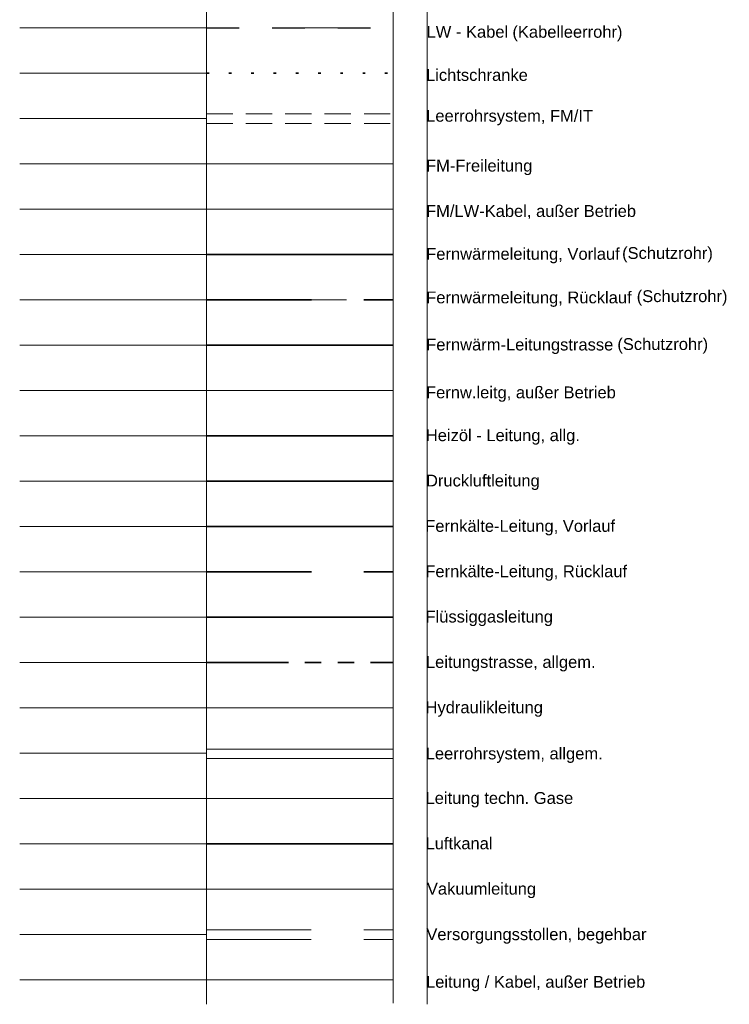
# Model space of a CAD drawing. Header units: metres. Extents: x 4523588 to 4523850, y 5693451 to 5693851.
# Tile 1 of 25: x 4523606 to 4523633, y 5693464 to 5693502. Entities that reach past the tile are written whole.
import ezdxf

# ---------------------------------------------------------------- set-up
doc = ezdxf.new("R2010")
doc.units = ezdxf.units.M
doc.header["$LTSCALE"] = 0.5
for name, pattern in [('GEPUNKTET_15', [1.5, 0, -1.5]), ('STRICH_20_10', [3, 2, -1]), ('STRICH_25_25', [5, 2.5, -2.5]), ('STRICH_5_1_1_1_1', [12.5, 6.25, -1.25, 1.25, -1.25, 1.25, -1.25]), ('STRICH_8_4', [12, 8, -4])]:
    doc.linetypes.add(name, pattern=pattern)
for name, color, linetype, lineweight in [('100_HILFE_LEG', 24, 'CONTINUOUS', 18), ('854_FREILEIT_2', 2, 'STRICH_QUADRAT_1', 18), ('854_KABEL_AUSSER_BETR_2', 2, 'STRICH_KREUZ', 18), ('854_KABELLEERROHR_2', 7, 'PARALLEL_2', 18), ('854_LEERROHR_FM_BL_2', 7, 'STRICH_20_10', 18), ('854_LICHTSCHRANKE_2', 2, 'GEPUNKTET_15', 35), ('854_LW_KABEL_2', 2, 'STRICH_25_25', 25), ('855_FERNW_LTG_AUSSER_BETR_2', 30, 'STRICH_KREUZ', 18), ('855_FERNW_LTG_RUECKL_2', 30, 'STRICH_8_4', 35), ('855_FERNW_LTG_TRASSE_2', 30, 'CONTINUOUS', 35), ('855_FERNW_LTG_VORL_2', 30, 'CONTINUOUS', 35), ('855_SCHUTZ_ROHR_2', 30, 'PARALLEL_2', 18), ('856_POL_LEITUNG_2', 206, 'CONTINUOUS', 35), ('859_DRUCK_LLTG_2', 232, 'CONTINUOUS', 35), ('859_FK_LTG_RUECKL_2', 122, 'STRICH_8_4', 35), ('859_FK_LTG_VORLAUF_2', 122, 'CONTINUOUS', 35), ('859_FLUESS_GAS_LTG_2', 52, 'CONTINUOUS', 35), ('859_HYDR_LTG_2', 7, 'STRICH_KREIS_2', 18), ('859_LEERROHRSYS_ALLG_BL_2', 7, 'CONTINUOUS', 18), ('859_LEIT_AUSSER_BETR_2', 7, 'STRICH_KREUZ', 18), ('859_LEITUNGSTR_2', 7, 'STRICH_5_1_1_1_1', 35), ('859_LTG_TECHN_GASE_2', 40, 'STRICH_QUADRAT_1', 18), ('859_LUFTKANAL_2', 7, 'CONTINUOUS', 35), ('859_VAKUUM_LTG_2', 191, 'STRICH_KREIS_2', 18), ('859_VERS_STOLLEN_BL_2', 94, 'STRICH_8_4', 18)]:
    doc.layers.add(name, color=color, linetype=linetype, lineweight=lineweight)
doc.styles.add('ARIAL', font='arial.ttf')
doc.linetypes.add('PARALLEL_2', pattern='A,1e-08,["=",Standard,S=3,R=0,X=0,Y=-1.5],-2', length=2)
doc.linetypes.add('STRICH_KREIS_2', pattern='A,1.25,-0.5,[133,ltypeshp.shx,S=0.5,R=0,X=-0.5,Y=0],-0.5,5', length=7.25)
doc.linetypes.add('STRICH_KREUZ', pattern='A,5,0,["x",Standard,S=1,R=0,X=0,Y=-0.3]', length=5)
doc.linetypes.add('STRICH_QUADRAT_1', pattern='A,0.25,-0.1,[132,ltypeshp.shx,S=0.1,R=0,X=-0.1,Y=0],-0.1,1', length=1.45)

msp = doc.modelspace()

# ---------------------------------------------------------------- linework, layer by layer
at = {"layer": '100_HILFE_LEG'}
for p, q in [((4523606.462, 5693501.632), (4523613.578, 5693501.632)), ((4523606.462, 5693499.904), (4523613.578, 5693499.904)), ((4523606.462, 5693498.176), (4523613.578, 5693498.176)), ((4523606.462, 5693496.449), (4523613.578, 5693496.449)), ((4523606.462, 5693494.721), (4523613.578, 5693494.721)), ((4523606.462, 5693492.993), (4523613.578, 5693492.993)), ((4523606.462, 5693491.266), (4523613.578, 5693491.266)), ((4523606.462, 5693489.538), (4523613.578, 5693489.538)), ((4523606.462, 5693487.81), (4523613.578, 5693487.81)), ((4523606.462, 5693486.083), (4523613.578, 5693486.083)), ((4523606.462, 5693484.355), (4523613.578, 5693484.355)), ((4523606.462, 5693482.628), (4523613.578, 5693482.628)), ((4523606.462, 5693480.9), (4523613.578, 5693480.9)), ((4523606.462, 5693479.172), (4523613.578, 5693479.172)), ((4523606.462, 5693477.445), (4523613.578, 5693477.445)), ((4523606.462, 5693475.717), (4523613.578, 5693475.717)), ((4523606.462, 5693473.989), (4523613.578, 5693473.989)), ((4523606.462, 5693472.262), (4523613.578, 5693472.262)), ((4523606.462, 5693470.534), (4523613.578, 5693470.534)), ((4523606.462, 5693468.806), (4523613.578, 5693468.806)), ((4523606.462, 5693467.079), (4523613.578, 5693467.079)), ((4523606.462, 5693465.351), (4523613.578, 5693465.351))]:
    msp.add_line(p, q, dxfattribs=at)
at = {"layer": '100_HILFE_LEG', "ltscale": 0.1}
for points in [[(4523613.578, 5693554.925), (4523613.578, 5693464.422)], [(4523620.694, 5693554.833), (4523620.694, 5693464.461)], [(4523621.979, 5693554.925), (4523621.979, 5693464.422)]]:
    msp.add_lwpolyline(points, dxfattribs=at)
at = {"layer": '854_FREILEIT_2'}
msp.add_lwpolyline([(4523613.578, 5693496.449), (4523620.694, 5693496.449)], dxfattribs=at)
at = {"layer": '854_KABEL_AUSSER_BETR_2'}
msp.add_line((4523613.578, 5693494.721), (4523620.694, 5693494.721), dxfattribs=at)
at = {"layer": '854_KABELLEERROHR_2'}
msp.add_line((4523618.6, 5693501.633), (4523616.515, 5693501.633), dxfattribs=at)
at = {"layer": '854_LEERROHR_FM_BL_2'}
for p, q in [((4523613.58, 5693498.349), (4523620.696, 5693498.349)), ((4523613.58, 5693497.985), (4523620.696, 5693497.985))]:
    msp.add_line(p, q, dxfattribs=at)
at = {"layer": '854_LICHTSCHRANKE_2'}
msp.add_line((4523613.578, 5693499.904), (4523620.694, 5693499.904), dxfattribs=at)
at = {"layer": '854_LW_KABEL_2'}
msp.add_line((4523613.578, 5693501.632), (4523620.694, 5693501.632), dxfattribs=at)
at = {"layer": '855_FERNW_LTG_AUSSER_BETR_2'}
msp.add_line((4523613.578, 5693487.81), (4523620.694, 5693487.81), dxfattribs=at)
at = {"layer": '855_FERNW_LTG_RUECKL_2'}
msp.add_line((4523613.578, 5693491.266), (4523620.694, 5693491.266), dxfattribs=at)
at = {"layer": '855_FERNW_LTG_TRASSE_2'}
msp.add_line((4523613.578, 5693489.538), (4523620.694, 5693489.538), dxfattribs=at)
at = {"layer": '855_FERNW_LTG_VORL_2'}
msp.add_line((4523613.578, 5693492.993), (4523620.694, 5693492.993), dxfattribs=at)
at = {"layer": '855_SCHUTZ_ROHR_2'}
for points in [[(4523615.357, 5693492.993), (4523618.915, 5693492.993)], [(4523615.357, 5693491.266), (4523618.915, 5693491.266)]]:
    msp.add_lwpolyline(points, dxfattribs=at)
at = {"layer": '855_SCHUTZ_ROHR_2', "ltscale": 30}
msp.add_lwpolyline([(4523615.357, 5693489.538), (4523618.915, 5693489.538)], dxfattribs=at)
at = {"layer": '856_POL_LEITUNG_2'}
msp.add_lwpolyline([(4523613.578, 5693486.083), (4523620.694, 5693486.083)], dxfattribs=at)
at = {"layer": '859_DRUCK_LLTG_2'}
msp.add_line((4523613.578, 5693484.355), (4523620.694, 5693484.355), dxfattribs=at)
at = {"layer": '859_FK_LTG_RUECKL_2'}
msp.add_line((4523613.578, 5693480.9), (4523620.694, 5693480.9), dxfattribs=at)
at = {"layer": '859_FK_LTG_VORLAUF_2'}
msp.add_line((4523613.578, 5693482.628), (4523620.694, 5693482.628), dxfattribs=at)
at = {"layer": '859_FLUESS_GAS_LTG_2'}
msp.add_line((4523613.578, 5693479.172), (4523620.694, 5693479.172), dxfattribs=at)
at = {"layer": '859_HYDR_LTG_2'}
msp.add_line((4523613.578, 5693475.717), (4523620.694, 5693475.717), dxfattribs=at)
at = {"layer": '859_LEERROHRSYS_ALLG_BL_2'}
for p, q in [((4523613.574, 5693474.145), (4523620.69, 5693474.145)), ((4523613.574, 5693473.782), (4523620.69, 5693473.782))]:
    msp.add_line(p, q, dxfattribs=at)
at = {"layer": '859_LEIT_AUSSER_BETR_2', "color": 7}
msp.add_line((4523613.578, 5693465.351), (4523620.694, 5693465.351), dxfattribs=at)
at = {"layer": '859_LEITUNGSTR_2'}
msp.add_line((4523613.578, 5693477.445), (4523620.694, 5693477.445), dxfattribs=at)
at = {"layer": '859_LTG_TECHN_GASE_2'}
msp.add_line((4523613.578, 5693472.262), (4523620.694, 5693472.262), dxfattribs=at)
at = {"layer": '859_LUFTKANAL_2'}
msp.add_lwpolyline([(4523613.578, 5693470.534), (4523620.694, 5693470.534)], dxfattribs=at)
at = {"layer": '859_VAKUUM_LTG_2'}
msp.add_line((4523613.578, 5693468.806), (4523620.694, 5693468.806), dxfattribs=at)
at = {"layer": '859_VERS_STOLLEN_BL_2'}
for p, q in [((4523613.567, 5693467.258), (4523620.683, 5693467.258)), ((4523613.567, 5693466.894), (4523620.683, 5693466.894))]:
    msp.add_line(p, q, dxfattribs=at)

# ---------------------------------------------------------------- texts
at = {"layer": '854_KABEL_AUSSER_BETR_2', "color": 7, "lineweight": 25, "style": 'ARIAL'}
msp.add_text('FM/LW-Kabel, außer Betrieb', height=0.45, dxfattribs=at).set_placement((4523621.942, 5693494.423))
at = {"layer": '854_KABELLEERROHR_2', "color": 7, "lineweight": 25, "style": 'ARIAL'}
msp.add_text('(Kabelleerrohr)', height=0.45, dxfattribs=at).set_placement((4523625.233, 5693501.25))
at = {"layer": '854_LEERROHR_FM_BL_2', "color": 7, "lineweight": 25, "style": 'ARIAL'}
msp.add_text('Leerrohrsystem, FM/IT', height=0.45, dxfattribs=at).set_placement((4523621.948, 5693498.051))
at = {"layer": '854_LICHTSCHRANKE_2', "color": 7, "lineweight": 25, "style": 'ARIAL'}
for s, p in [('Lichtschranke', (4523621.942, 5693499.606)), ('FM-Freileitung', (4523621.942, 5693496.151))]:
    msp.add_text(s, height=0.45, dxfattribs=at).set_placement(p)
at = {"layer": '854_LW_KABEL_2', "color": 7, "lineweight": 25, "style": 'ARIAL'}
msp.add_text('LW - Kabel', height=0.45, dxfattribs=at).set_placement((4523621.962, 5693501.251))
at = {"layer": '855_FERNW_LTG_AUSSER_BETR_2', "color": 7, "lineweight": 25, "style": 'ARIAL'}
msp.add_text('Fernw.leitg, außer Betrieb', height=0.45, dxfattribs=at).set_placement((4523621.942, 5693487.513))
at = {"layer": '855_FERNW_LTG_RUECKL_2', "color": 7, "lineweight": 25, "style": 'ARIAL'}
msp.add_text('Fernwärmeleitung, Rücklauf', height=0.45, dxfattribs=at).set_placement((4523621.949, 5693491.13))
at = {"layer": '855_FERNW_LTG_TRASSE_2', "color": 7, "lineweight": 25, "style": 'ARIAL'}
msp.add_text('Fernwärm-Leitungstrasse', height=0.45, dxfattribs=at).set_placement((4523621.949, 5693489.334))
at = {"layer": '855_FERNW_LTG_VORL_2', "color": 7, "lineweight": 25, "style": 'ARIAL'}
msp.add_text('Fernwärmeleitung, Vorlauf', height=0.45, dxfattribs=at).set_placement((4523621.949, 5693492.79))
at = {"layer": '855_SCHUTZ_ROHR_2', "color": 7, "lineweight": 25, "style": 'ARIAL'}
for p in [(4523629.411, 5693492.822), (4523629.968, 5693491.178), (4523629.23, 5693489.353)]:
    msp.add_text('(Schutzrohr)', height=0.45, dxfattribs=at).set_placement(p)
at = {"layer": '856_POL_LEITUNG_2', "color": 7, "lineweight": 25, "style": 'ARIAL'}
msp.add_text('Heizöl - Leitung, allg.', height=0.45, dxfattribs=at).set_placement((4523621.935, 5693485.879))
at = {"layer": '859_DRUCK_LLTG_2', "color": 7, "lineweight": 25, "style": 'ARIAL'}
msp.add_text('Druckluftleitung', height=0.45, dxfattribs=at).set_placement((4523621.941, 5693484.152))
at = {"layer": '859_FK_LTG_RUECKL_2', "color": 7, "lineweight": 25, "style": 'ARIAL'}
msp.add_text('Fernkälte-Leitung, Rücklauf', height=0.45, dxfattribs=at).set_placement((4523621.915, 5693480.696))
at = {"layer": '859_FK_LTG_VORLAUF_2', "color": 7, "lineweight": 25, "style": 'ARIAL'}
msp.add_text('Fernkälte-Leitung, Vorlauf', height=0.45, dxfattribs=at).set_placement((4523621.912, 5693482.424))
at = {"layer": '859_FLUESS_GAS_LTG_2', "color": 7, "lineweight": 25, "style": 'ARIAL'}
msp.add_text('Flüssiggasleitung', height=0.45, dxfattribs=at).set_placement((4523621.921, 5693478.969))
at = {"layer": '859_HYDR_LTG_2', "color": 7, "lineweight": 25, "style": 'ARIAL'}
msp.add_text('Hydraulikleitung', height=0.45, dxfattribs=at).set_placement((4523621.924, 5693475.513))
at = {"layer": '859_LEERROHRSYS_ALLG_BL_2', "color": 7, "lineweight": 25, "style": 'ARIAL'}
msp.add_text('Leerrohrsystem, allgem.', height=0.45, dxfattribs=at).set_placement((4523621.93, 5693473.754))
at = {"layer": '859_LEIT_AUSSER_BETR_2', "color": 7, "lineweight": 25, "style": 'ARIAL'}
msp.add_text('Leitung / Kabel, außer Betrieb', height=0.45, dxfattribs=at).set_placement((4523621.942, 5693465.054))
at = {"layer": '859_LEITUNGSTR_2', "color": 7, "lineweight": 25, "style": 'ARIAL'}
msp.add_text('Leitungstrasse, allgem.', height=0.45, dxfattribs=at).set_placement((4523621.938, 5693477.241))
at = {"layer": '859_LTG_TECHN_GASE_2', "color": 7, "lineweight": 25, "style": 'ARIAL'}
msp.add_text('Leitung techn. Gase', height=0.45, dxfattribs=at).set_placement((4523621.924, 5693472.058))
at = {"layer": '859_LUFTKANAL_2', "color": 7, "lineweight": 25, "style": 'ARIAL'}
msp.add_text('Luftkanal', height=0.45, dxfattribs=at).set_placement((4523621.924, 5693470.33))
at = {"layer": '859_VAKUUM_LTG_2', "color": 7, "lineweight": 25, "style": 'ARIAL'}
msp.add_text('Vakuumleitung', height=0.45, dxfattribs=at).set_placement((4523621.975, 5693468.603))
at = {"layer": '859_VERS_STOLLEN_BL_2', "color": 7, "lineweight": 25, "style": 'ARIAL'}
msp.add_text('Versorgungsstollen, begehbar', height=0.45, dxfattribs=at).set_placement((4523621.954, 5693466.866))

doc.saveas('drawing.dxf')
